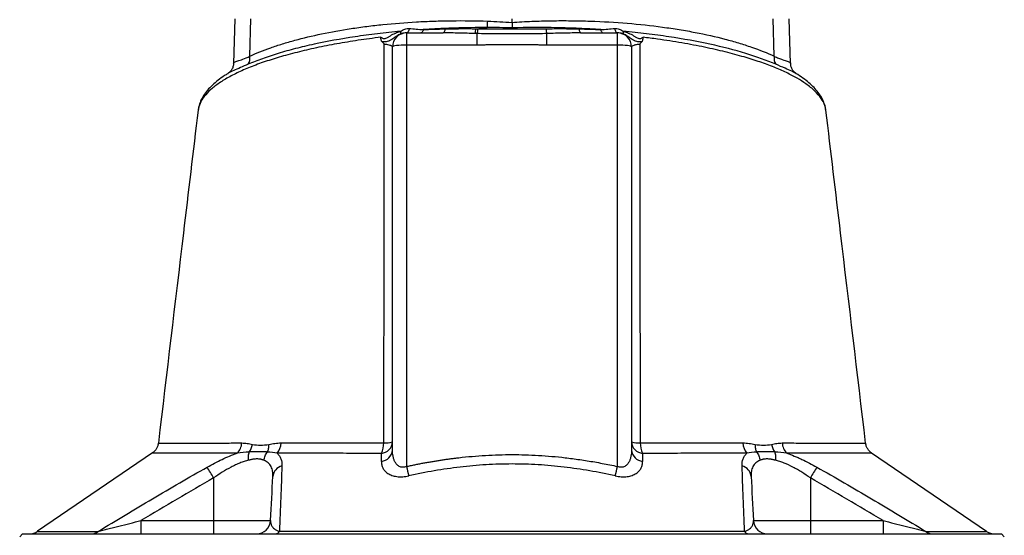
# Model space of a CAD drawing. Header units: millimetres. Extents: x 1733 to 2921, y 857 to 4238.
# Tile 6 of 7: x 1943 to 2643, y 3349 to 3716. Entities that reach past the tile are written whole.
import ezdxf

# ---------------------------------------------------------------- set-up
doc = ezdxf.new("R2010")
doc.units = ezdxf.units.MM
doc.header["$LTSCALE"] = 2

msp = doc.modelspace()

# ---------------------------------------------------------------- linework, layer by layer
at = {"color": 7, "linetype": 'Continuous', "lineweight": 25}
for p, q in [((2095.91, 3716.17), (2094.8, 3684.35)), ((2106.52, 3689.64), (2107.3, 3716.17)), ((2292.89, 3713.6), (2292.89, 3716.17)), ((2479.26, 3689.64), (2478.48, 3716.17)), ((2490.98, 3684.34), (2489.87, 3716.17)), ((2217.89, 3706.17), (2217.89, 3697.56)), ((2217.89, 3706.17), (2244.02, 3706.17)), ((2268.12, 3697.56), (2268.12, 3705.71)), ((2317.66, 3697.56), (2317.66, 3705.71)), ((2341.76, 3706.17), (2367.89, 3706.17)), ((2367.89, 3697.56), (2367.89, 3706.17)), ((2207.89, 3409.77), (2207.89, 3696.17)), ((2217.89, 3697.56), (2217.89, 3398.09)), ((2268.12, 3697.56), (2217.89, 3697.56)), ((2367.89, 3697.56), (2317.66, 3697.56)), ((2367.89, 3398.09), (2367.89, 3697.56)), ((2377.89, 3696.17), (2377.89, 3409.77)), ((2041.66, 3414.69), (2041.67, 3414.69)), ((2544.26, 3414.69), (2544.24, 3414.69)), ((2037.3, 3407.71), (1955.62, 3352.04)), ((2630.25, 3351.97), (2548.58, 3407.63)), ((2080.76, 3389.93), (2080.76, 3359.65)), ((2505.02, 3389.93), (2505.02, 3359.65)), ((2029.11, 3359.65), (2029.11, 3350.17)), ((2029.11, 3359.65), (2080.76, 3359.65)), ((2080.76, 3359.65), (2121.25, 3359.65)), ((2080.76, 3359.65), (2080.76, 3350.17)), ((2464.53, 3359.65), (2505.02, 3359.65)), ((2505.02, 3359.65), (2505.02, 3350.17)), ((2505.02, 3359.65), (2556.67, 3359.65)), ((2556.67, 3359.65), (2556.67, 3350.17)), ((1944.89, 3350.17), (1942.89, 3348.17)), ((1944.89, 3350.17), (2640.89, 3350.17)), ((2642.89, 3348.17), (2640.89, 3350.17))]:
    msp.add_line(p, q, dxfattribs=at)
at = {"color": 7, "linetype": 'Continuous', "lineweight": 25, "flags": 128}
for points in [[(2219.85, 3709.37), (2219.69, 3708.68), (2219.5, 3708.05), (2219.27, 3707.5), (2219.02, 3707.03), (2218.74, 3706.66), (2218.45, 3706.39), (2218.15, 3706.23), (2217.84, 3706.17)], [(2229.78, 3708.51), (2229.63, 3707.99), (2229.46, 3707.53), (2229.27, 3707.13), (2229.07, 3706.79), (2228.86, 3706.52), (2228.63, 3706.33), (2228.41, 3706.21), (2228.18, 3706.17)], [(2245.28, 3709.03), (2245.17, 3708.41), (2245.04, 3707.84), (2244.9, 3707.35), (2244.74, 3706.94), (2244.57, 3706.61), (2244.4, 3706.37), (2244.21, 3706.22), (2244.02, 3706.17)], [(2340.5, 3709.03), (2340.61, 3708.41), (2340.73, 3707.84), (2340.88, 3707.35), (2341.04, 3706.94), (2341.21, 3706.61), (2341.38, 3706.37), (2341.57, 3706.22), (2341.76, 3706.17)], [(2356, 3708.51), (2356.15, 3707.99), (2356.32, 3707.53), (2356.51, 3707.13), (2356.71, 3706.79), (2356.92, 3706.52), (2357.15, 3706.33), (2357.37, 3706.21), (2357.6, 3706.17)], [(2365.93, 3709.37), (2366.09, 3708.68), (2366.28, 3708.05), (2366.51, 3707.5), (2366.76, 3707.03), (2367.04, 3706.66), (2367.33, 3706.39), (2367.63, 3706.23), (2367.94, 3706.17)], [(2217.89, 3697.56), (2215.94, 3697.54), (2214.06, 3697.46), (2212.33, 3697.33), (2210.82, 3697.16), (2209.58, 3696.95), (2208.65, 3696.71), (2208.08, 3696.44), (2207.89, 3696.17)], [(2377.89, 3696.17), (2377.7, 3696.44), (2377.13, 3696.71), (2376.2, 3696.95), (2374.96, 3697.16), (2373.45, 3697.33), (2371.72, 3697.46), (2369.84, 3697.54), (2367.89, 3697.56)]]:
    msp.add_lwpolyline(points, dxfattribs=at)
at = {"color": 7, "linetype": 'Continuous', "lineweight": 25}
for centre, radius, start, end in [((2194.82, 3717.49), 80.86, 354.67531, 357.91318), ((2217.89, 3696.17), 10, 90, 180), ((2210.5, 3706.09), 3.4, 349.87865, 20.11597), ((2255.46, 3709.81), 11.83, 339.96161, 356.90306), ((2255.79, 3709.85), 13, 341.41477, 356.92321), ((2329.99, 3709.85), 13, 183.07679, 198.58523), ((2367.89, 3696.17), 10, 0, 90), ((2375.28, 3706.09), 3.4, 159.88403, 190.12135), ((2096.84, 3688.54), 9.74, 331.34181, 6.49719), ((2488.94, 3688.54), 9.74, 173.50281, 208.65819), ((2089.97, 3415.33), 10.83, 313.973, 357.06124), ((2117, 3415.12), 11.72, 319.37891, 358.52425), ((2199.08, 3410.45), 8.83, 276.04098, 355.60775), ((2199.09, 3416.15), 8.83, 276.50455, 355.71051), ((2183.63, 3414.76), 18.03, 335.86726, 0.54592), ((2202.83, 3436.57), 21.67, 266.89961, 283.49047), ((2386.69, 3416.15), 8.83, 184.2895, 263.49548), ((2382.95, 3436.57), 21.67, 256.50952, 273.10039), ((2386.7, 3410.45), 8.83, 184.39226, 263.95906), ((2402.15, 3414.76), 18.03, 179.45412, 204.13277), ((2468.78, 3415.12), 11.72, 181.47577, 220.62111), ((2495.81, 3415.33), 10.83, 182.93881, 226.02701), ((1930.22, 3305.36), 172.66, 29.32648, 32.30206), ((2131.61, 3390.09), 8.76, 105.21891, 174.74082), ((2407.11, 3439.32), 193.66, 192.29345, 194.33091), ((2178.67, 3439.32), 193.66, 345.66916, 347.70661), ((2454.17, 3390.09), 8.76, 5.25918, 74.78109), ((2655.56, 3305.36), 172.66, 147.69793, 150.67351), ((2111.27, 3360.17), 10, 270, 357), ((2474.51, 3360.17), 10, 183, 270), ((1949.81, 3360.17), 10, 270.00134, 305.56408), ((1993.67, 3358.15), 7.97, 270.40143, 308.80622), ((2124.4, 3353.81), 3.65, 275.37819, 330.91757), ((2461.38, 3353.81), 3.65, 209.08242, 264.62181), ((2592.11, 3358.15), 7.97, 231.19378, 269.59857), ((2635.97, 3360.17), 10, 235.03196, 269.99839)]:
    msp.add_arc(centre, radius, start, end, dxfattribs=at)
for points, knots in [([(2106.52, 3689.64), (2111.09, 3691.73), (2116.04, 3693.72), (2124.04, 3696.55), (2126.81, 3697.47), (2132.53, 3699.25), (2135.48, 3700.11), (2144.54, 3702.59), (2150.89, 3704.11), (2164.2, 3706.88), (2171.17, 3708.13), (2180.27, 3709.52), (2182.12, 3709.79), (2185.84, 3710.31), (2187.72, 3710.56), (2193.41, 3711.28), (2197.25, 3711.72), (2208.9, 3712.91), (2216.85, 3713.54), (2229.06, 3714.23), (2233.17, 3714.41), (2239.42, 3714.63), (2241.51, 3714.69), (2245.72, 3714.78), (2247.84, 3714.82), (2258.46, 3714.94), (2267.02, 3714.85), (2275.63, 3714.54)], [0, 0, 0, 0, 0.125, 0.125, 0.1875, 0.1875, 0.25, 0.25, 0.375, 0.375, 0.5, 0.5, 0.53125, 0.53125, 0.5625, 0.5625, 0.625, 0.625, 0.75, 0.75, 0.8125, 0.8125, 0.84375, 0.84375, 0.875, 0.875, 1, 1, 1, 1]), ([(2292.89, 3713.6), (2297.6, 3713.95), (2302.29, 3714.22), (2311.65, 3714.62), (2316.32, 3714.75), (2323.29, 3714.85), (2325.61, 3714.88), (2330.24, 3714.89), (2332.56, 3714.88), (2339.47, 3714.81), (2344.02, 3714.71), (2357.51, 3714.24), (2366.28, 3713.73), (2383.4, 3712.31), (2391.75, 3711.41), (2401.91, 3710.04), (2403.93, 3709.75), (2407.9, 3709.16), (2409.87, 3708.85), (2415.69, 3707.9), (2419.48, 3707.23), (2430.56, 3705.08), (2437.58, 3703.5), (2447.55, 3700.89), (2450.79, 3699.98), (2457.07, 3698.08), (2460.12, 3697.1), (2468.91, 3694.06), (2474.31, 3691.91), (2479.26, 3689.64)], [0, 0, 0, 0, 0.0625, 0.0625, 0.125, 0.125, 0.15625, 0.15625, 0.1875, 0.1875, 0.25, 0.25, 0.375, 0.375, 0.5, 0.5, 0.53125, 0.53125, 0.5625, 0.5625, 0.625, 0.625, 0.75, 0.75, 0.8125, 0.8125, 0.875, 0.875, 1, 1, 1, 1]), ([(2292.89, 3713.6), (2292.89, 3712.93), (2292.89, 3712.27), (2292.89, 3710.97), (2292.89, 3710.34), (2292.89, 3709.73)], [0, 0, 0, 0, 0.5, 0.5, 1, 1, 1, 1]), ([(2356, 3708.51), (2350.93, 3708.84), (2345.79, 3709.12), (2337.97, 3709.46), (2335.34, 3709.56), (2330.06, 3709.72), (2327.42, 3709.79), (2314.19, 3710.06), (2303.56, 3710.04), (2292.89, 3709.73)], [0, 0, 0, 0, 0.25, 0.25, 0.375, 0.375, 0.5, 0.5, 1, 1, 1, 1]), ([(2199.75, 3703.11), (2196.99, 3702.76), (2188.85, 3701.72), (2175.79, 3699.75), (2160.83, 3697.07), (2146.64, 3694.04), (2133.43, 3690.73), (2121.36, 3687.17), (2110.41, 3683.37), (2100.57, 3679.33), (2091.9, 3675.05), (2084.51, 3670.56), (2078.45, 3665.87), (2073.88, 3661.02), (2070.73, 3656.06), (2070.02, 3652.71), (2069.66, 3651.04)], [0, 0, 0, 0, 0.03611, 0.106682, 0.177738, 0.250295, 0.32336, 0.395005, 0.467112, 0.540631, 0.614619, 0.690219, 0.766305, 0.8439, 0.922012, 1, 1, 1, 1]), ([(2213.69, 3707.26), (2208.12, 3706.75), (2202.63, 3706.18), (2194.54, 3705.22), (2191.86, 3704.89), (2186.55, 3704.18), (2183.92, 3703.81), (2171, 3701.89), (2161.29, 3700.13), (2147.63, 3697.16), (2143.23, 3696.12), (2136.85, 3694.47), (2134.76, 3693.91), (2130.66, 3692.76), (2128.65, 3692.17), (2122.76, 3690.37), (2119.02, 3689.12), (2111.92, 3686.56), (2108.56, 3685.23), (2105.39, 3683.86)], [0, 0, 0, 0, 0.125, 0.125, 0.1875, 0.1875, 0.25, 0.25, 0.5, 0.5, 0.625, 0.625, 0.6875, 0.6875, 0.75, 0.75, 0.875, 0.875, 1, 1, 1, 1]), ([(2200.46, 3699.96), (2200.28, 3700.16), (2200.14, 3700.38), (2199.91, 3700.87), (2199.83, 3701.14), (2199.67, 3701.96), (2199.69, 3702.54), (2199.75, 3703.11)], [0, 0, 0, 0, 0.25, 0.25, 0.5, 0.5, 1, 1, 1, 1]), ([(2199.75, 3703.11), (2199.98, 3702.92), (2200.23, 3702.74), (2200.75, 3702.44), (2201.04, 3702.31), (2201.63, 3702.16), (2201.94, 3702.13), (2202.56, 3702.17), (2202.86, 3702.24), (2203.74, 3702.53), (2204.3, 3702.83), (2205.39, 3703.5), (2205.93, 3703.86), (2207.04, 3704.55), (2207.6, 3704.88), (2208.76, 3705.5), (2209.36, 3705.78), (2210.57, 3706.29), (2211.19, 3706.52), (2212.43, 3706.93), (2213.06, 3707.11), (2213.69, 3707.26)], [0, 0, 0, 0, 0.0625, 0.0625, 0.125, 0.125, 0.1875, 0.1875, 0.25, 0.25, 0.375, 0.375, 0.5, 0.5, 0.625, 0.625, 0.75, 0.75, 0.875, 0.875, 1, 1, 1, 1]), ([(2213.85, 3705.49), (2213.24, 3705.28), (2212.63, 3705.01), (2211.45, 3704.38), (2210.89, 3704.02), (2209.81, 3703.26), (2209.31, 3702.86), (2208.32, 3702.09), (2207.84, 3701.72), (2206.87, 3701.08), (2206.38, 3700.81), (2205.35, 3700.36), (2204.8, 3700.19), (2203.64, 3699.95), (2203.04, 3699.88), (2201.77, 3699.85), (2201.12, 3699.88), (2200.46, 3699.96)], [0, 0, 0, 0, 0.125, 0.125, 0.25, 0.25, 0.375, 0.375, 0.5, 0.5, 0.625, 0.625, 0.75, 0.75, 0.875, 0.875, 1, 1, 1, 1]), ([(2213.69, 3707.26), (2214.15, 3707.6), (2214.62, 3707.92), (2215.61, 3708.49), (2216.13, 3708.73), (2217.19, 3709.12), (2217.74, 3709.26), (2218.8, 3709.41), (2219.33, 3709.42), (2219.85, 3709.37)], [0, 0, 0, 0, 0.25, 0.25, 0.5, 0.5, 0.75, 0.75, 1, 1, 1, 1]), ([(2217.84, 3706.17), (2217.19, 3706.17), (2216.53, 3706.12), (2215.54, 3705.95), (2215.21, 3705.88), (2214.54, 3705.71), (2214.2, 3705.61), (2213.85, 3705.49)], [0, 0, 0, 0, 0.5, 0.5, 0.75, 0.75, 1, 1, 1, 1]), ([(2275.34, 3709.98), (2267.59, 3709.99), (2259.91, 3709.86), (2248.48, 3709.49), (2244.68, 3709.33), (2237.17, 3708.97), (2233.46, 3708.75), (2229.78, 3708.51)], [0, 0, 0, 0, 0.5, 0.5, 0.75, 0.75, 1, 1, 1, 1]), ([(2266.58, 3705.75), (2262.81, 3705.85), (2259.04, 3705.96), (2251.52, 3706.12), (2247.77, 3706.17), (2244.02, 3706.17)], [0, 0, 0, 0, 0.5, 0.5, 1, 1, 1, 1]), ([(2245.28, 3709.03), (2248.91, 3709.13), (2252.56, 3709.18), (2259.9, 3709.21), (2263.58, 3709.19), (2267.28, 3709.17)], [0, 0, 0, 0, 0.5, 0.5, 1, 1, 1, 1]), ([(2317.66, 3705.71), (2313.54, 3705.6), (2309.42, 3705.53), (2301.15, 3705.44), (2297.01, 3705.42), (2288.75, 3705.42), (2284.62, 3705.44), (2276.36, 3705.53), (2272.24, 3705.6), (2268.12, 3705.71)], [0, 0, 0, 0, 0.25, 0.25, 0.5, 0.5, 0.75, 0.75, 1, 1, 1, 1]), ([(2268.78, 3709.15), (2272.78, 3709.12), (2276.79, 3709.1), (2284.83, 3709.07), (2288.86, 3709.06), (2300.96, 3709.06), (2309, 3709.09), (2317, 3709.15)], [0, 0, 0, 0, 0.25, 0.25, 0.5, 0.5, 1, 1, 1, 1]), ([(2317, 3709.15), (2320.96, 3709.19), (2324.9, 3709.21), (2332.73, 3709.19), (2336.62, 3709.14), (2340.5, 3709.03)], [0, 0, 0, 0, 0.5, 0.5, 1, 1, 1, 1]), ([(2341.76, 3706.17), (2337.76, 3706.17), (2333.75, 3706.11), (2325.72, 3705.93), (2321.7, 3705.82), (2317.66, 3705.71)], [0, 0, 0, 0, 0.5, 0.5, 1, 1, 1, 1]), ([(2365.93, 3709.37), (2366.45, 3709.42), (2366.98, 3709.41), (2368.05, 3709.26), (2368.59, 3709.12), (2369.64, 3708.74), (2370.16, 3708.49), (2371.16, 3707.92), (2371.63, 3707.6), (2372.09, 3707.26)], [0, 0, 0, 0, 0.25, 0.25, 0.5, 0.5, 0.75, 0.75, 1, 1, 1, 1]), ([(2371.93, 3705.49), (2371.58, 3705.61), (2371.24, 3705.71), (2370.57, 3705.88), (2370.24, 3705.95), (2369.25, 3706.12), (2368.59, 3706.17), (2367.94, 3706.17)], [0, 0, 0, 0, 0.25, 0.25, 0.5, 0.5, 1, 1, 1, 1]), ([(2385.32, 3699.96), (2384.66, 3699.88), (2384.01, 3699.85), (2382.74, 3699.88), (2382.14, 3699.95), (2380.98, 3700.19), (2380.43, 3700.36), (2379.4, 3700.81), (2378.91, 3701.08), (2377.94, 3701.72), (2377.46, 3702.09), (2376.47, 3702.86), (2375.97, 3703.26), (2374.89, 3704.02), (2374.33, 3704.38), (2373.15, 3705.01), (2372.54, 3705.28), (2371.93, 3705.49)], [0, 0, 0, 0, 0.125, 0.125, 0.25, 0.25, 0.375, 0.375, 0.5, 0.5, 0.625, 0.625, 0.75, 0.75, 0.875, 0.875, 1, 1, 1, 1]), ([(2480.39, 3683.86), (2474.05, 3686.6), (2466.96, 3689.16), (2451.22, 3693.97), (2442.72, 3696.17), (2424.49, 3700.13), (2414.77, 3701.89), (2401.8, 3703.82), (2399.17, 3704.19), (2393.87, 3704.89), (2391.2, 3705.23), (2383.12, 3706.18), (2377.65, 3706.76), (2372.09, 3707.26)], [0, 0, 0, 0, 0.25, 0.25, 0.5, 0.5, 0.75, 0.75, 0.8125, 0.8125, 0.875, 0.875, 1, 1, 1, 1]), ([(2372.09, 3707.26), (2372.72, 3707.11), (2373.35, 3706.93), (2374.59, 3706.52), (2375.21, 3706.29), (2376.42, 3705.78), (2377.02, 3705.5), (2378.18, 3704.88), (2378.74, 3704.55), (2379.85, 3703.86), (2380.39, 3703.5), (2381.48, 3702.83), (2382.03, 3702.53), (2382.92, 3702.24), (2383.22, 3702.17), (2383.84, 3702.13), (2384.15, 3702.16), (2384.74, 3702.31), (2385.02, 3702.44), (2385.55, 3702.74), (2385.8, 3702.92), (2386.03, 3703.11)], [0, 0, 0, 0, 0.125, 0.125, 0.25, 0.25, 0.375, 0.375, 0.5, 0.5, 0.625, 0.625, 0.75, 0.75, 0.8125, 0.8125, 0.875, 0.875, 0.9375, 0.9375, 1, 1, 1, 1]), ([(2385.32, 3699.96), (2385.5, 3700.16), (2385.64, 3700.38), (2385.87, 3700.87), (2385.95, 3701.14), (2386.11, 3701.96), (2386.09, 3702.54), (2386.03, 3703.11)], [0, 0, 0, 0, 0.25, 0.25, 0.5, 0.5, 1, 1, 1, 1]), ([(2201.66, 3414.93), (2201.82, 3462.56), (2201.94, 3510), (2202.05, 3580.88), (2202.08, 3604.43), (2202.1, 3651.39), (2202.09, 3674.79), (2202.07, 3698.1)], [0, 0, 0, 0, 0.5, 0.5, 0.75, 0.75, 1, 1, 1, 1]), ([(2207.89, 3696.17), (2207.89, 3696.37), (2207.76, 3696.57), (2207.38, 3696.85), (2207.22, 3696.94), (2206.84, 3697.12), (2206.62, 3697.21), (2205.87, 3697.47), (2205.26, 3697.62), (2203.8, 3697.9), (2202.98, 3698.01), (2202.07, 3698.1)], [0, 0, 0, 0, 0.25, 0.25, 0.375, 0.375, 0.5, 0.5, 0.75, 0.75, 1, 1, 1, 1]), ([(2317.66, 3697.56), (2316.71, 3697.57), (2314.65, 3697.57), (2311.93, 3697.58), (2308.75, 3697.6), (2302.56, 3697.64), (2292.89, 3697.7), (2283.22, 3697.64), (2277.03, 3697.6), (2273.85, 3697.58), (2271.13, 3697.57), (2269.07, 3697.57), (2268.12, 3697.56)], [0, 0, 0, 0, 0.057565, 0.125002, 0.164703, 0.250003, 0.500005, 0.750002, 0.835297, 0.875001, 0.942436, 1, 1, 1, 1]), ([(2383.71, 3698.1), (2382.8, 3698.01), (2381.99, 3697.9), (2380.9, 3697.69), (2380.56, 3697.62), (2379.94, 3697.46), (2379.66, 3697.38), (2378.91, 3697.12), (2378.53, 3696.94), (2378.02, 3696.56), (2377.89, 3696.37), (2377.89, 3696.17)], [0, 0, 0, 0, 0.25, 0.25, 0.375, 0.375, 0.5, 0.5, 0.75, 0.75, 1, 1, 1, 1]), ([(2383.71, 3698.1), (2383.69, 3674.79), (2383.68, 3651.41), (2383.7, 3616.21), (2383.71, 3604.45), (2383.73, 3580.9), (2383.74, 3569.1), (2383.8, 3533.67), (2383.85, 3510), (2383.97, 3462.52), (2384.04, 3438.74), (2384.12, 3414.93)], [0, 0, 0, 0, 0.25, 0.25, 0.375, 0.375, 0.5, 0.5, 0.75, 0.75, 1, 1, 1, 1]), ([(2094.85, 3684.37), (2094.85, 3684), (2094.83, 3682.93), (2094.16, 3680.93), (2092.94, 3679.03), (2091.65, 3677.8), (2091.04, 3677.42), (2090.8, 3677.27)], [0, 0, 0, 0, 0.133383, 0.383022, 0.627111, 0.847575, 1, 1, 1, 1]), ([(2494.99, 3677.24), (2494.73, 3677.4), (2494.14, 3677.78), (2492.87, 3679.01), (2491.68, 3680.88), (2491.03, 3682.87), (2491.01, 3683.94), (2491.01, 3684.31)], [0, 0, 0, 0, 0.163228, 0.374401, 0.620362, 0.867601, 1, 1, 1, 1]), ([(2090.77, 3677.18), (2090.01, 3676.72), (2087.5, 3675.21), (2083.83, 3672.5), (2079.76, 3669.06), (2076.33, 3665.45), (2073.54, 3661.7), (2071.47, 3657.86), (2070.16, 3654.3), (2069.85, 3652), (2069.72, 3651.05)], [0, 0, 0, 0, 0.062353, 0.205284, 0.349365, 0.493588, 0.635919, 0.773979, 0.905934, 1, 1, 1, 1]), ([(2515.98, 3651.22), (2515.95, 3651.63), (2515.84, 3653.27), (2515, 3656.09), (2513.46, 3659.61), (2511.31, 3663.05), (2508.52, 3666.5), (2505.05, 3669.93), (2500.88, 3673.3), (2497.51, 3675.72), (2495.36, 3676.98), (2495.01, 3677.18)], [0, 0, 0, 0, 0.040163, 0.16095, 0.282217, 0.40745, 0.542141, 0.68232, 0.826251, 0.971828, 1, 1, 1, 1]), ([(2069.67, 3651.17), (2066.19, 3622.06), (2056.79, 3543.24), (2047.39, 3464.43), (2041.46, 3414.71)], [0, 0, 0, 0, 0.369279, 1, 1, 1, 1]), ([(2544.32, 3414.7), (2538.39, 3464.42), (2528.99, 3543.25), (2519.58, 3622.07), (2516.11, 3651.19)], [0, 0, 0, 0, 0.630693, 1, 1, 1, 1]), ([(2041.4, 3414.73), (2041.35, 3414.25), (2041.23, 3413.03), (2040.48, 3411.25), (2039.36, 3409.56), (2038.27, 3408.4), (2037.52, 3407.89), (2037.28, 3407.73)], [0, 0, 0, 0, 0.171952, 0.436618, 0.676306, 0.894542, 1, 1, 1, 1]), ([(2100.78, 3414.77), (2102.03, 3414.78), (2103.28, 3414.66), (2105.78, 3414.3), (2107.05, 3414.04), (2108.33, 3413.78)], [0, 0, 0, 0, 0.5, 0.5, 1, 1, 1, 1]), ([(2106.13, 3408.35), (2106.68, 3409.11), (2107.16, 3409.97), (2107.9, 3411.81), (2108.17, 3412.79), (2108.33, 3413.78)], [0, 0, 0, 0, 0.5, 0.5, 1, 1, 1, 1]), ([(2108.33, 3413.78), (2110.18, 3413.41), (2112.09, 3413.22), (2116.01, 3413.22), (2118.02, 3413.42), (2120.06, 3413.8)], [0, 0, 0, 0, 0.5, 0.5, 1, 1, 1, 1]), ([(2118.98, 3408.33), (2119.36, 3409.1), (2119.65, 3409.97), (2120.01, 3411.82), (2120.09, 3412.8), (2120.06, 3413.8)], [0, 0, 0, 0, 0.5, 0.5, 1, 1, 1, 1]), ([(2120.06, 3413.8), (2121.48, 3414.06), (2122.9, 3414.32), (2125.79, 3414.7), (2127.25, 3414.82), (2128.72, 3414.82)], [0, 0, 0, 0, 0.5, 0.5, 1, 1, 1, 1]), ([(2128.72, 3414.82), (2139.53, 3414.84), (2151.01, 3414.86), (2169.25, 3414.88), (2175.5, 3414.89), (2185.14, 3414.91), (2188.4, 3414.91), (2194.98, 3414.92), (2198.31, 3414.92), (2201.66, 3414.93)], [0, 0, 0, 0, 0.5, 0.5, 0.75, 0.75, 0.875, 0.875, 1, 1, 1, 1]), ([(2217.89, 3398.09), (2217.46, 3397.9), (2217.01, 3397.75), (2216.1, 3397.55), (2215.63, 3397.5), (2214.73, 3397.52), (2214.3, 3397.58), (2213.48, 3397.79), (2213.09, 3397.94), (2212.02, 3398.5), (2211.44, 3398.99), (2210.43, 3400.09), (2210.03, 3400.69), (2209.35, 3401.96), (2209.06, 3402.63), (2208.61, 3403.99), (2208.43, 3404.69), (2208.01, 3406.82), (2207.89, 3408.28), (2207.89, 3409.77)], [0, 0, 0, 0, 0.0625, 0.0625, 0.125, 0.125, 0.1875, 0.1875, 0.25, 0.25, 0.375, 0.375, 0.5, 0.5, 0.625, 0.625, 0.75, 0.75, 1, 1, 1, 1]), ([(2377.89, 3409.77), (2377.89, 3408.29), (2377.77, 3406.83), (2377.35, 3404.7), (2377.17, 3404), (2376.72, 3402.63), (2376.44, 3401.97), (2375.75, 3400.7), (2375.34, 3400.09), (2374.6, 3399.27), (2374.33, 3399.01), (2373.74, 3398.54), (2373.41, 3398.32), (2372.7, 3397.94), (2372.31, 3397.79), (2371.49, 3397.58), (2371.05, 3397.52), (2370.14, 3397.5), (2369.68, 3397.55), (2368.77, 3397.75), (2368.32, 3397.9), (2367.89, 3398.09)], [0, 0, 0, 0, 0.25, 0.25, 0.375, 0.375, 0.5, 0.5, 0.625, 0.625, 0.6875, 0.6875, 0.75, 0.75, 0.8125, 0.8125, 0.875, 0.875, 0.9375, 0.9375, 1, 1, 1, 1]), ([(2384.12, 3414.93), (2390.82, 3414.92), (2397.36, 3414.91), (2410.13, 3414.89), (2416.37, 3414.88), (2428.53, 3414.87), (2434.46, 3414.86), (2443.13, 3414.84), (2445.98, 3414.84), (2451.59, 3414.83), (2454.35, 3414.83), (2457.06, 3414.82)], [0, 0, 0, 0, 0.25, 0.25, 0.5, 0.5, 0.75, 0.75, 0.875, 0.875, 1, 1, 1, 1]), ([(2457.06, 3414.82), (2458.53, 3414.82), (2459.99, 3414.7), (2462.88, 3414.32), (2464.3, 3414.06), (2465.72, 3413.8)], [0, 0, 0, 0, 0.5, 0.5, 1, 1, 1, 1]), ([(2465.72, 3413.8), (2465.69, 3412.8), (2465.77, 3411.82), (2466.13, 3409.97), (2466.42, 3409.1), (2466.8, 3408.33)], [0, 0, 0, 0, 0.5, 0.5, 1, 1, 1, 1]), ([(2465.72, 3413.8), (2467.76, 3413.42), (2469.76, 3413.23), (2473.67, 3413.22), (2475.6, 3413.41), (2477.45, 3413.78)], [0, 0, 0, 0, 0.5, 0.5, 1, 1, 1, 1]), ([(2477.45, 3413.78), (2478.73, 3414.04), (2479.99, 3414.3), (2482.5, 3414.66), (2483.75, 3414.78), (2485, 3414.77)], [0, 0, 0, 0, 0.5, 0.5, 1, 1, 1, 1]), ([(2477.45, 3413.78), (2477.61, 3412.79), (2477.88, 3411.81), (2478.62, 3409.97), (2479.09, 3409.11), (2479.65, 3408.35)], [0, 0, 0, 0, 0.5, 0.5, 1, 1, 1, 1]), ([(2548.58, 3407.65), (2548.52, 3407.69), (2547.81, 3408.09), (2546.71, 3409.21), (2545.4, 3411.03), (2544.58, 3412.9), (2544.44, 3414.19), (2544.38, 3414.71)], [0, 0, 0, 0, 0.023511, 0.290867, 0.543748, 0.816093, 1, 1, 1, 1]), ([(2076.16, 3397.63), (2079.68, 3399.62), (2083.22, 3401.47), (2088.57, 3403.98), (2090.36, 3404.77), (2093.96, 3406.25), (2095.74, 3406.93), (2097.49, 3407.54)], [0, 0, 0, 0, 0.5, 0.5, 0.75, 0.75, 1, 1, 1, 1]), ([(2105.56, 3402.49), (2104.56, 3402.25), (2103.54, 3401.95), (2101.5, 3401.28), (2100.47, 3400.91), (2098.39, 3400.08), (2097.35, 3399.62), (2095.24, 3398.64), (2094.18, 3398.12), (2091, 3396.46), (2088.92, 3395.26), (2084.8, 3392.7), (2082.77, 3391.35), (2080.76, 3389.93)], [0, 0, 0, 0, 0.125, 0.125, 0.25, 0.25, 0.375, 0.375, 0.5, 0.5, 0.75, 0.75, 1, 1, 1, 1]), ([(2105.56, 3402.49), (2105.45, 3403.56), (2105.44, 3404.61), (2105.64, 3406.6), (2105.84, 3407.53), (2106.13, 3408.35)], [0, 0, 0, 0, 0.5, 0.5, 1, 1, 1, 1]), ([(2116.51, 3402.5), (2116.35, 3402.56), (2116.04, 3402.67), (2115.56, 3402.83), (2115.1, 3402.96), (2114.66, 3403.07), (2113.96, 3403.23), (2112.96, 3403.38), (2111.62, 3403.45), (2110.21, 3403.38), (2108.92, 3403.21), (2107.75, 3402.99), (2106.71, 3402.76), (2105.95, 3402.58), (2105.56, 3402.49)], [0, 0, 0, 0, 0.056515, 0.109735, 0.159667, 0.206317, 0.249696, 0.377352, 0.499103, 0.621321, 0.749708, 0.823789, 0.907209, 1, 1, 1, 1]), ([(2118.98, 3408.33), (2118.01, 3408.38), (2117, 3408.43), (2114.95, 3408.5), (2113.9, 3408.52), (2111.76, 3408.52), (2110.67, 3408.5), (2108.44, 3408.44), (2107.3, 3408.39), (2106.13, 3408.35)], [0, 0, 0, 0, 0.25, 0.25, 0.5, 0.5, 0.75, 0.75, 1, 1, 1, 1]), ([(2116.51, 3402.5), (2116.65, 3403.57), (2116.94, 3404.62), (2117.78, 3406.6), (2118.33, 3407.52), (2118.98, 3408.33)], [0, 0, 0, 0, 0.5, 0.5, 1, 1, 1, 1]), ([(2122.89, 3390.89), (2122.96, 3392.21), (2122.9, 3393.47), (2122.6, 3395.26), (2122.46, 3395.83), (2122.11, 3396.95), (2121.89, 3397.48), (2121.13, 3399), (2120.46, 3399.9), (2119.18, 3401.05), (2118.7, 3401.4), (2117.67, 3402.02), (2117.11, 3402.28), (2116.51, 3402.5)], [0, 0, 0, 0, 0.25, 0.25, 0.375, 0.375, 0.5, 0.5, 0.75, 0.75, 0.875, 0.875, 1, 1, 1, 1]), ([(2125.9, 3407.49), (2126.52, 3406.93), (2127.04, 3406.32), (2127.71, 3405.32), (2127.91, 3404.98), (2128.28, 3404.26), (2128.44, 3403.89), (2129.14, 3402), (2129.37, 3400.33), (2129.31, 3398.54)], [0, 0, 0, 0, 0.25, 0.25, 0.375, 0.375, 0.5, 0.5, 1, 1, 1, 1]), ([(2200.09, 3407.38), (2193.23, 3407.39), (2186.55, 3407.4), (2173.53, 3407.42), (2167.18, 3407.43), (2148.64, 3407.45), (2136.94, 3407.47), (2125.9, 3407.49)], [0, 0, 0, 0, 0.25, 0.25, 0.5, 0.5, 1, 1, 1, 1]), ([(2217.89, 3398.09), (2218.87, 3398.3), (2220.82, 3398.72), (2223.74, 3399.32), (2226.65, 3399.9), (2229.55, 3400.45), (2232.44, 3400.98), (2235.32, 3401.49), (2238.18, 3401.97), (2241.04, 3402.42), (2243.89, 3402.85), (2246.72, 3403.26), (2249.54, 3403.64), (2252.36, 3404), (2260.54, 3404.97), (2274.05, 3406.15), (2292.93, 3406.71), (2311.8, 3406.15), (2326.1, 3404.9), (2335.89, 3403.7), (2341.13, 3402.97), (2346.41, 3402.17), (2351.73, 3401.28), (2357.08, 3400.3), (2362.48, 3399.24), (2366.08, 3398.48), (2367.89, 3398.09)], [0, 0, 0, 0, 0.019837, 0.039569, 0.059198, 0.078724, 0.098149, 0.117473, 0.136699, 0.155826, 0.174857, 0.193792, 0.212632, 0.231379, 0.250034, 0.376074, 0.500303, 0.624384, 0.750276, 0.784953, 0.819949, 0.855274, 0.890934, 0.926937, 0.96329, 1, 1, 1, 1]), ([(2459.88, 3407.49), (2457.12, 3407.49), (2454.32, 3407.48), (2448.61, 3407.47), (2445.7, 3407.47), (2436.89, 3407.45), (2430.85, 3407.44), (2418.48, 3407.43), (2412.14, 3407.42), (2399.15, 3407.4), (2392.5, 3407.39), (2385.69, 3407.38)], [0, 0, 0, 0, 0.125, 0.125, 0.25, 0.25, 0.5, 0.5, 0.75, 0.75, 1, 1, 1, 1]), ([(2456.47, 3398.54), (2456.41, 3400.33), (2456.64, 3401.99), (2457.48, 3404.25), (2457.83, 3404.97), (2458.5, 3405.97), (2458.75, 3406.3), (2459.28, 3406.92), (2459.57, 3407.21), (2459.88, 3407.49)], [0, 0, 0, 0, 0.5, 0.5, 0.75, 0.75, 0.875, 0.875, 1, 1, 1, 1]), ([(2469.27, 3402.5), (2468.65, 3402.28), (2468.09, 3402.01), (2467.06, 3401.39), (2466.59, 3401.05), (2465.75, 3400.28), (2465.37, 3399.86), (2464.69, 3398.96), (2464.39, 3398.48), (2463.62, 3396.95), (2463.28, 3395.84), (2462.88, 3393.47), (2462.82, 3392.21), (2462.89, 3390.89)], [0, 0, 0, 0, 0.125, 0.125, 0.25, 0.25, 0.375, 0.375, 0.5, 0.5, 0.75, 0.75, 1, 1, 1, 1]), ([(2479.65, 3408.35), (2478.48, 3408.39), (2477.34, 3408.44), (2475.11, 3408.5), (2474.02, 3408.52), (2471.88, 3408.52), (2470.83, 3408.5), (2468.78, 3408.43), (2467.77, 3408.38), (2466.8, 3408.33)], [0, 0, 0, 0, 0.25, 0.25, 0.5, 0.5, 0.75, 0.75, 1, 1, 1, 1]), ([(2466.8, 3408.33), (2467.45, 3407.52), (2468, 3406.6), (2468.84, 3404.62), (2469.12, 3403.57), (2469.27, 3402.5)], [0, 0, 0, 0, 0.5, 0.5, 1, 1, 1, 1]), ([(2480.22, 3402.49), (2479.98, 3402.55), (2479.51, 3402.66), (2478.83, 3402.81), (2478.21, 3402.95), (2477.64, 3403.06), (2476.75, 3403.22), (2475.59, 3403.38), (2474.17, 3403.45), (2472.83, 3403.39), (2471.72, 3403.22), (2470.81, 3403), (2470.04, 3402.78), (2469.53, 3402.6), (2469.27, 3402.5)], [0, 0, 0, 0, 0.056649, 0.109936, 0.159864, 0.206441, 0.249676, 0.377422, 0.499016, 0.621386, 0.749674, 0.82396, 0.907391, 1, 1, 1, 1]), ([(2479.65, 3408.35), (2479.94, 3407.53), (2480.14, 3406.6), (2480.34, 3404.61), (2480.33, 3403.56), (2480.22, 3402.49)], [0, 0, 0, 0, 0.5, 0.5, 1, 1, 1, 1]), ([(2505.02, 3389.93), (2503.01, 3391.35), (2500.98, 3392.7), (2497.88, 3394.63), (2496.84, 3395.25), (2494.73, 3396.46), (2493.68, 3397.04), (2490.52, 3398.68), (2488.42, 3399.66), (2485.28, 3400.92), (2484.24, 3401.3), (2482.2, 3401.97), (2481.2, 3402.25), (2480.22, 3402.49)], [0, 0, 0, 0, 0.25, 0.25, 0.375, 0.375, 0.5, 0.5, 0.75, 0.75, 0.875, 0.875, 1, 1, 1, 1]), ([(2488.29, 3407.54), (2490.05, 3406.93), (2491.81, 3406.25), (2494.49, 3405.15), (2495.38, 3404.77), (2497.18, 3403.98), (2498.08, 3403.57), (2502.56, 3401.47), (2506.11, 3399.62), (2509.61, 3397.63)], [0, 0, 0, 0, 0.25, 0.25, 0.375, 0.375, 0.5, 0.5, 1, 1, 1, 1]), ([(1998.67, 3351.93), (2011.48, 3359.72), (2024.34, 3367.45), (2050.15, 3382.7), (2063.12, 3390.23), (2076.16, 3397.63)], [0, 0, 0, 0, 0.5, 0.5, 1, 1, 1, 1]), ([(2129.31, 3398.54), (2129.07, 3391.15), (2128.8, 3383.54), (2128.22, 3368), (2127.91, 3360.07), (2127.59, 3352.03)], [0, 0, 0, 0, 0.5, 0.5, 1, 1, 1, 1]), ([(2200.01, 3401.66), (2200, 3400.84), (2200.08, 3400.04), (2200.42, 3398.48), (2200.69, 3397.73), (2201.24, 3396.65), (2201.45, 3396.29), (2201.92, 3395.6), (2202.19, 3395.27), (2203.08, 3394.29), (2203.78, 3393.69), (2205.01, 3392.89), (2205.46, 3392.64), (2206.42, 3392.17), (2206.93, 3391.95), (2208.01, 3391.57), (2208.57, 3391.41), (2209.77, 3391.13), (2210.41, 3391.01), (2211.7, 3390.84), (2212.37, 3390.79), (2213.74, 3390.74), (2214.45, 3390.75), (2216.6, 3390.87), (2218.04, 3391.07), (2219.48, 3391.39)], [0, 0, 0, 0, 0.125, 0.125, 0.25, 0.25, 0.3125, 0.3125, 0.375, 0.375, 0.5, 0.5, 0.5625, 0.5625, 0.625, 0.625, 0.6875, 0.6875, 0.75, 0.75, 0.8125, 0.8125, 0.875, 0.875, 1, 1, 1, 1]), ([(2366.3, 3391.39), (2354.24, 3394.07), (2342.11, 3396.19), (2323.77, 3398.36), (2317.63, 3398.91), (2305.31, 3399.65), (2299.12, 3399.84), (2286.76, 3399.85), (2280.58, 3399.66), (2271.32, 3399.1), (2268.24, 3398.87), (2262.08, 3398.32), (2259.01, 3398), (2243.69, 3396.19), (2231.54, 3394.07), (2219.48, 3391.39)], [0, 0, 0, 0, 0.25, 0.25, 0.375, 0.375, 0.5, 0.5, 0.625, 0.625, 0.6875, 0.6875, 0.75, 0.75, 1, 1, 1, 1]), ([(2366.3, 3391.39), (2367.75, 3391.07), (2369.18, 3390.87), (2371.33, 3390.75), (2372.04, 3390.74), (2373.42, 3390.79), (2374.08, 3390.84), (2375.37, 3391.01), (2376, 3391.12), (2377.21, 3391.41), (2377.78, 3391.58), (2379.39, 3392.14), (2380.34, 3392.61), (2382.01, 3393.7), (2382.71, 3394.3), (2383.59, 3395.27), (2383.86, 3395.6), (2384.33, 3396.29), (2384.55, 3396.65), (2385.1, 3397.74), (2385.36, 3398.5), (2385.7, 3400.05), (2385.78, 3400.84), (2385.77, 3401.66)], [0, 0, 0, 0, 0.125, 0.125, 0.1875, 0.1875, 0.25, 0.25, 0.3125, 0.3125, 0.375, 0.375, 0.5, 0.5, 0.625, 0.625, 0.6875, 0.6875, 0.75, 0.75, 0.875, 0.875, 1, 1, 1, 1]), ([(2458.19, 3352.03), (2457.87, 3360.07), (2457.56, 3368), (2456.98, 3383.54), (2456.71, 3391.15), (2456.47, 3398.54)], [0, 0, 0, 0, 0.5, 0.5, 1, 1, 1, 1]), ([(2509.61, 3397.63), (2522.66, 3390.23), (2535.63, 3382.7), (2561.44, 3367.45), (2574.3, 3359.72), (2587.11, 3351.93)], [0, 0, 0, 0, 0.5, 0.5, 1, 1, 1, 1]), ([(1998.67, 3351.93), (1999.14, 3352.05), (1999.67, 3352.18), (2000.79, 3352.46), (2001.37, 3352.61), (2003.15, 3353.06), (2004.4, 3353.37), (2006.92, 3354.01), (2008.2, 3354.34), (2010.78, 3354.99), (2012.08, 3355.32), (2015.99, 3356.31), (2018.6, 3356.98), (2023.85, 3358.31), (2026.48, 3358.98), (2029.11, 3359.65)], [0, 0, 0, 0, 0.0625, 0.0625, 0.125, 0.125, 0.25, 0.25, 0.375, 0.375, 0.5, 0.5, 0.75, 0.75, 1, 1, 1, 1]), ([(2121.25, 3359.65), (2121.22, 3358.99), (2121.27, 3358.33), (2121.59, 3357.01), (2121.85, 3356.35), (2122.44, 3355.37), (2122.68, 3355.05), (2123.24, 3354.4), (2123.57, 3354.08), (2124.16, 3353.61), (2124.37, 3353.45), (2124.85, 3353.14), (2125.11, 3352.99), (2125.68, 3352.69), (2126, 3352.55), (2126.71, 3352.28), (2127.11, 3352.15), (2127.59, 3352.03)], [0, 0, 0, 0, 0.25, 0.25, 0.5, 0.5, 0.625, 0.625, 0.75, 0.75, 0.8125, 0.8125, 0.875, 0.875, 0.9375, 0.9375, 1, 1, 1, 1]), ([(2458.19, 3352.03), (2458.66, 3352.15), (2459.06, 3352.28), (2459.79, 3352.55), (2460.11, 3352.7), (2460.96, 3353.14), (2461.43, 3353.45), (2462.21, 3354.08), (2462.54, 3354.4), (2463.1, 3355.05), (2463.34, 3355.38), (2463.93, 3356.36), (2464.19, 3357.01), (2464.5, 3358.33), (2464.56, 3358.99), (2464.53, 3359.65)], [0, 0, 0, 0, 0.0625, 0.0625, 0.125, 0.125, 0.25, 0.25, 0.375, 0.375, 0.5, 0.5, 0.75, 0.75, 1, 1, 1, 1]), ([(2556.67, 3359.65), (2559.3, 3358.98), (2561.94, 3358.31), (2567.19, 3356.97), (2569.81, 3356.31), (2573.71, 3355.32), (2575.01, 3354.99), (2577.59, 3354.33), (2578.87, 3354.01), (2580.76, 3353.53), (2581.38, 3353.37), (2582.62, 3353.06), (2583.23, 3352.91), (2584.42, 3352.6), (2585, 3352.46), (2586.11, 3352.18), (2586.64, 3352.05), (2587.11, 3351.93)], [0, 0, 0, 0, 0.25, 0.25, 0.5, 0.5, 0.625, 0.625, 0.75, 0.75, 0.8125, 0.8125, 0.875, 0.875, 0.9375, 0.9375, 1, 1, 1, 1]), ([(2127.59, 3352.03), (2140.24, 3352.04), (2153.2, 3352.05), (2179.74, 3352.07), (2193.31, 3352.08), (2214.14, 3352.09), (2221.16, 3352.09), (2231.81, 3352.09), (2235.38, 3352.09), (2242.52, 3352.1), (2246.09, 3352.1), (2263.94, 3352.1), (2278.23, 3352.1), (2306.82, 3352.1), (2321.13, 3352.1), (2342.6, 3352.1), (2349.77, 3352.09), (2364, 3352.09), (2371.08, 3352.09), (2392.05, 3352.08), (2405.72, 3352.07), (2425.77, 3352.06), (2432.37, 3352.05), (2442.16, 3352.05), (2445.41, 3352.04), (2451.84, 3352.04), (2455.03, 3352.04), (2458.19, 3352.03)], [0, 0, 0, 0, 0.125, 0.125, 0.25, 0.25, 0.3125, 0.3125, 0.34375, 0.34375, 0.375, 0.375, 0.5, 0.5, 0.625, 0.625, 0.6875, 0.6875, 0.75, 0.75, 0.875, 0.875, 0.9375, 0.9375, 0.96875, 0.96875, 1, 1, 1, 1])]:
    msp.add_open_spline(points, degree=3, knots=knots, dxfattribs=at)
for points in [[(2275.63, 3714.54), (2281.38, 3714.34), (2287.13, 3714.03), (2292.89, 3713.6)], [(2219.85, 3709.37), (2223.13, 3709.04), (2226.43, 3708.75), (2229.78, 3708.51)], [(2229.78, 3708.51), (2234.88, 3708.71), (2240.05, 3708.88), (2245.28, 3709.03)], [(2268.12, 3705.71), (2267.6, 3705.72), (2267.09, 3705.74), (2266.58, 3705.75)], [(2267.28, 3709.17), (2269.96, 3709.49), (2272.65, 3709.75), (2275.34, 3709.98)], [(2267.28, 3709.17), (2267.78, 3709.16), (2268.28, 3709.16), (2268.78, 3709.15)], [(2292.89, 3709.73), (2287.03, 3709.9), (2281.18, 3709.98), (2275.34, 3709.98)], [(2340.5, 3709.03), (2345.73, 3708.88), (2350.9, 3708.71), (2356, 3708.51)], [(2356, 3708.51), (2359.35, 3708.75), (2362.65, 3709.04), (2365.93, 3709.37)], [(2200.46, 3699.96), (2201.01, 3699.36), (2201.54, 3698.74), (2202.07, 3698.1)], [(2385.32, 3699.96), (2384.77, 3699.36), (2384.23, 3698.74), (2383.71, 3698.1)], [(2106.13, 3408.35), (2103.32, 3408.28), (2100.42, 3408.08), (2097.49, 3407.54)], [(2125.9, 3407.49), (2123.68, 3408.05), (2121.39, 3408.26), (2118.98, 3408.33)], [(2200.01, 3401.66), (2200.03, 3403.57), (2200.06, 3405.48), (2200.09, 3407.38)], [(2385.69, 3407.38), (2385.72, 3405.48), (2385.74, 3403.57), (2385.77, 3401.66)], [(2466.8, 3408.33), (2464.39, 3408.26), (2462.1, 3408.05), (2459.88, 3407.49)], [(2488.29, 3407.54), (2485.36, 3408.08), (2482.46, 3408.28), (2479.65, 3408.35)], [(2080.76, 3389.93), (2063.42, 3380.04), (2046.23, 3369.92), (2029.11, 3359.65)], [(2121.25, 3359.65), (2121.82, 3370.36), (2122.36, 3380.83), (2122.89, 3390.89)], [(2462.89, 3390.89), (2463.42, 3380.83), (2463.96, 3370.36), (2464.53, 3359.65)], [(2556.67, 3359.65), (2539.55, 3369.92), (2522.36, 3380.04), (2505.02, 3389.93)]]:
    msp.add_open_spline(points, degree=3, dxfattribs=at)
at = {"color": 8, "linetype": 'Continuous', "lineweight": 25}
for points, knots in [([(2515.91, 3651.16), (2515.78, 3652.28), (2515.43, 3655.13), (2512.86, 3659.72), (2508.42, 3664.91), (2502.52, 3669.68), (2495.65, 3674.03), (2488.1, 3677.97), (2479.3, 3681.83), (2469.29, 3685.55), (2457.77, 3689.2), (2444.69, 3692.73), (2429.91, 3696.08), (2413.8, 3699.13), (2398.99, 3701.45), (2389.49, 3702.67), (2386.03, 3703.11)], [0, 0, 0, 0, 0.052171, 0.13317, 0.215997, 0.299451, 0.365857, 0.434126, 0.502762, 0.572569, 0.642793, 0.719197, 0.796181, 0.875043, 0.954575, 1, 1, 1, 1]), ([(2094.84, 3684.37), (2094.98, 3684.77), (2095.27, 3685.6), (2097.63, 3686.27), (2101.29, 3687.26), (2104.76, 3688.84), (2106.52, 3689.64)], [0, 0, 0, 0, 0.2422, 0.502953, 0.748148, 1, 1, 1, 1]), ([(2479.26, 3689.64), (2480.32, 3689.13), (2482.46, 3688.12), (2485.78, 3686.91), (2488.86, 3686.11), (2490.51, 3685.39), (2491.05, 3684.81), (2490.95, 3684.36), (2490.94, 3684.31)], [0, 0, 0, 0, 0.147674, 0.297075, 0.552274, 0.813245, 0.981433, 1, 1, 1, 1]), ([(2105.39, 3683.86), (2103.48, 3683.06), (2099.64, 3681.43), (2094.98, 3679.43), (2092, 3678.11), (2090.91, 3677.29), (2090.77, 3677.19)], [0, 0, 0, 0, 0.3157203, 0.6339705, 0.9544013, 1, 1, 1, 1]), ([(2495.02, 3677.2), (2493.98, 3677.79), (2491.76, 3679.08), (2486.94, 3681.08), (2482.68, 3682.89), (2480.39, 3683.86)], [0, 0, 0, 0, 0.287488, 0.616637, 1, 1, 1, 1]), ([(2041.67, 3414.69), (2041.66, 3414.69), (2041.65, 3414.69), (2043.73, 3414.69), (2047.56, 3414.69), (2053.28, 3414.7), (2060.46, 3414.71), (2068.81, 3414.72), (2078.1, 3414.73), (2088.65, 3414.75), (2096.73, 3414.77), (2100.78, 3414.77)], [0, 0, 0, 0, 0.0826496, 0.2012878, 0.3207467, 0.442751, 0.5656155, 0.6727347, 0.7804262, 0.8899055, 1, 1, 1, 1]), ([(2485, 3414.77), (2489.46, 3414.77), (2498.43, 3414.75), (2510.1, 3414.73), (2520.38, 3414.72), (2528.89, 3414.7), (2535.57, 3414.7), (2540.5, 3414.69), (2543.4, 3414.69), (2544.6, 3414.69), (2544.28, 3414.69), (2544.26, 3414.69)], [0, 0, 0, 0, 0.12177, 0.244388, 0.369671, 0.495873, 0.617581, 0.740144, 0.865456, 0.991741, 1, 1, 1, 1]), ([(2097.49, 3407.54), (2093.47, 3407.54), (2085.42, 3407.55), (2074.74, 3407.57), (2065.16, 3407.58), (2056.63, 3407.59), (2049.39, 3407.6), (2043.56, 3407.61), (2039.54, 3407.61), (2037.37, 3407.61), (2037.36, 3407.61), (2037.36, 3407.61)], [0, 0, 0, 0, 0.10758, 0.21516, 0.325134, 0.435108, 0.554408, 0.673707, 0.796375, 0.919041, 1, 1, 1, 1]), ([(2548.57, 3407.61), (2548.59, 3407.61), (2548.91, 3407.61), (2547.73, 3407.61), (2544.91, 3407.61), (2539.92, 3407.61), (2533.1, 3407.6), (2524.54, 3407.59), (2514.28, 3407.58), (2502.35, 3407.56), (2492.98, 3407.54), (2488.29, 3407.54)], [0, 0, 0, 0, 0.006712, 0.129037, 0.251367, 0.377411, 0.503458, 0.625812, 0.748167, 0.874084, 1, 1, 1, 1]), ([(1955.71, 3351.91), (1955.71, 3351.91), (1955.73, 3351.91), (1958.28, 3351.91), (1962.23, 3351.91), (1966.89, 3351.91), (1972.71, 3351.92), (1979.75, 3351.92), (1988.22, 3351.93), (1995.05, 3351.93), (1998.67, 3351.93)], [0, 0, 0, 0, 0.114417, 0.2823624, 0.3984342, 0.5147116, 0.6309893, 0.7489557, 0.8669221, 1, 1, 1, 1]), ([(2587.11, 3351.93), (2591.46, 3351.93), (2600.17, 3351.92), (2610.71, 3351.92), (2619.23, 3351.91), (2625.48, 3351.91), (2629.1, 3351.91), (2630.64, 3351.91), (2630.25, 3351.91), (2630.21, 3351.91)], [0, 0, 0, 0, 0.161281, 0.322561, 0.488459, 0.654355, 0.816966, 0.979577, 1, 1, 1, 1])]:
    msp.add_open_spline(points, degree=3, knots=knots, dxfattribs=at)

doc.saveas('drawing.dxf')
